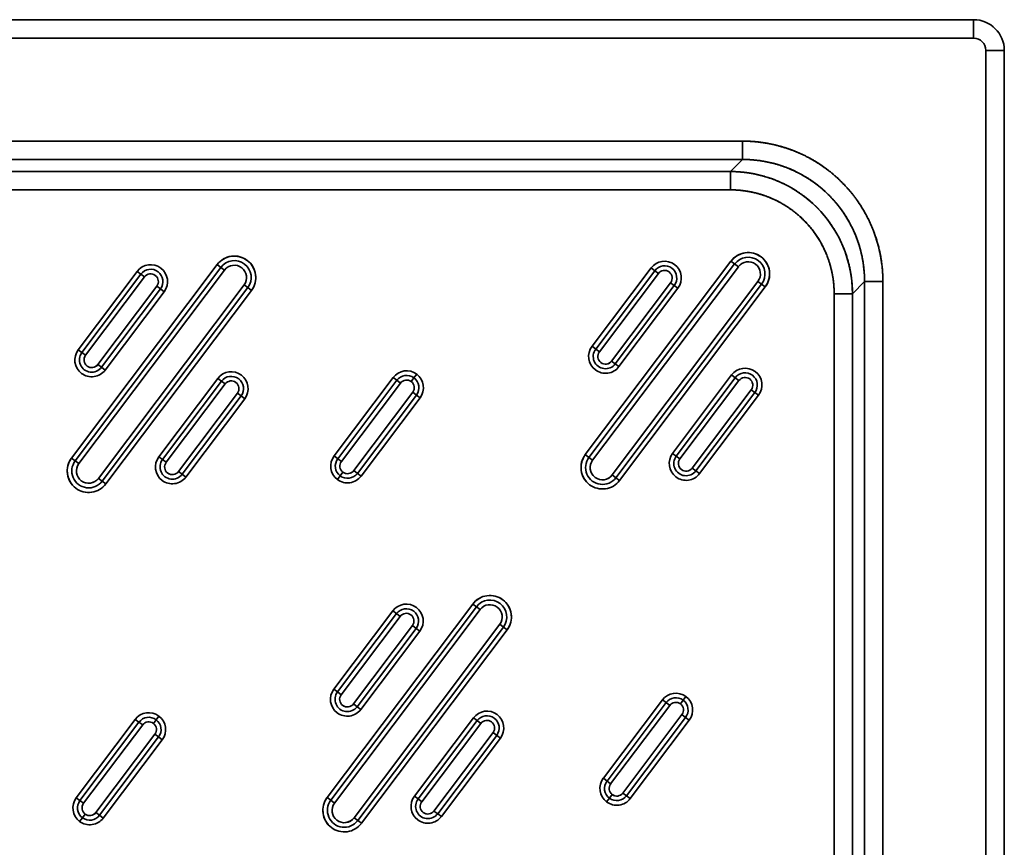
# Model space of a CAD drawing. Extents: x 234 to 1592, y -128 to 1769.
# Tile 8 of 10: x 633 to 954, y 601 to 870. Entities that reach past the tile are written whole.
import ezdxf

# ---------------------------------------------------------------- set-up
doc = ezdxf.new("R2010")
doc.units = 0
doc.layers.get('0').update_dxf_attribs({"lineweight": 13})

# ---------------------------------------------------------------- blocks, each defined once
blk = doc.blocks.new('BLOCK24')
at = {"color": 7, "lineweight": 35}
for p, q in [((545, 735), (-155, 735)), ((-155, 735), (545, 735)), ((-155, 729), (545, 729)), ((545, 729), (-155, 729)), ((549, 725), (549, -155)), ((549, -155), (549, 725)), ((555, -155), (555, 725)), ((555, 725), (555, -155)), ((-79.57, 695.4), (469.57, 695.4)), ((469.57, 695.4), (-79.57, 695.4)), ((469.57, 689.42), (-79.57, 689.42)), ((-79.57, 689.42), (469.57, 689.42)), ((465.63, 685.48), (-75.63, 685.48)), ((465.63, 685.48), (-75.63, 685.48)), ((-75.63, 679.5), (465.63, 679.5)), ((465.63, 679.5), (-75.63, 679.5)), ((465.84, 656.26), (418.32, 593.15)), ((418.32, 593.15), (465.84, 656.26)), ((419.52, 592.25), (467.04, 655.36)), ((467.04, 655.36), (419.52, 592.25)), ((298.24, 655.13), (250.72, 592.03)), ((250.72, 592.03), (298.24, 655.13)), ((251.92, 591.12), (299.44, 654.23)), ((299.44, 654.23), (251.92, 591.12)), ((272.16, 652.91), (252.91, 627.35)), ((252.91, 627.35), (272.16, 652.91)), ((253.11, 590.22), (300.64, 653.33)), ((300.64, 653.33), (253.11, 590.22)), ((439.76, 654.04), (420.51, 628.48)), ((420.51, 628.48), (439.76, 654.04)), ((420.71, 591.35), (468.24, 654.45)), ((468.24, 654.45), (420.71, 591.35)), ((421.71, 627.57), (440.96, 653.13)), ((440.96, 653.13), (421.71, 627.57)), ((422.91, 626.67), (442.16, 652.23)), ((442.16, 652.23), (422.91, 626.67)), ((254.11, 626.45), (273.36, 652.01)), ((273.36, 652.01), (254.11, 626.45)), ((255.31, 625.54), (274.56, 651.11)), ((274.56, 651.11), (255.31, 625.54)), ((446.15, 649.22), (426.9, 623.66)), ((426.9, 623.66), (446.15, 649.22)), ((474.63, 649.64), (427.1, 586.54)), ((427.1, 586.54), (474.63, 649.64)), ((509.42, 649.57), (509.42, -79.57)), ((509.42, -79.57), (509.42, 649.57)), ((515.4, 649.57), (515.4, -79.57)), ((515.4, -79.57), (515.4, 649.57)), ((278.55, 648.1), (259.3, 622.54)), ((259.3, 622.54), (278.55, 648.1)), ((307.03, 648.51), (259.5, 585.41)), ((259.5, 585.41), (307.03, 648.51)), ((279.75, 647.2), (260.5, 621.63)), ((260.5, 621.63), (279.75, 647.2)), ((308.23, 647.61), (260.7, 584.51)), ((260.7, 584.51), (308.23, 647.61)), ((261.7, 620.73), (280.95, 646.29)), ((280.95, 646.29), (261.7, 620.73)), ((261.9, 583.6), (309.43, 646.71)), ((309.43, 646.71), (261.9, 583.6)), ((447.35, 648.32), (428.1, 622.76)), ((428.1, 622.76), (447.35, 648.32)), ((475.83, 648.74), (428.3, 585.63)), ((428.3, 585.63), (475.83, 648.74)), ((429.3, 621.86), (448.55, 647.42)), ((448.55, 647.42), (429.3, 621.86)), ((429.5, 584.73), (477.03, 647.84)), ((477.03, 647.84), (429.5, 584.73)), ((499.5, -75.63), (499.5, 645.63)), ((499.5, 645.63), (499.5, -75.63)), ((505.48, -75.63), (505.48, 645.63)), ((505.48, -75.63), (505.48, 645.63)), ((298.45, 618), (279.2, 592.44)), ((279.2, 592.44), (298.45, 618)), ((280.4, 591.54), (299.65, 617.1)), ((299.65, 617.1), (280.4, 591.54)), ((355.63, 618.3), (336.38, 592.74)), ((336.38, 592.74), (355.63, 618.3)), ((337.58, 591.83), (356.83, 617.4)), ((356.83, 617.4), (337.58, 591.83)), ((466.05, 619.13), (446.8, 593.57)), ((446.8, 593.57), (466.05, 619.13)), ((448, 592.67), (467.25, 618.23)), ((467.25, 618.23), (448, 592.67)), ((449.19, 591.76), (468.45, 617.33)), ((468.45, 617.33), (449.19, 591.76)), ((281.6, 590.64), (300.85, 616.2)), ((300.85, 616.2), (281.6, 590.64)), ((338.78, 590.93), (358.03, 616.49)), ((358.03, 616.49), (338.78, 590.93)), ((362.02, 613.48), (342.77, 587.92)), ((342.77, 587.92), (362.02, 613.48)), ((472.44, 614.32), (453.19, 588.76)), ((453.19, 588.76), (472.44, 614.32)), ((304.84, 613.19), (285.59, 587.63)), ((285.59, 587.63), (304.84, 613.19)), ((306.04, 612.29), (286.79, 586.73)), ((286.79, 586.73), (306.04, 612.29)), ((287.99, 585.82), (307.24, 611.39)), ((307.24, 611.39), (287.99, 585.82)), ((363.22, 612.58), (343.97, 587.02)), ((343.97, 587.02), (363.22, 612.58)), ((345.17, 586.12), (364.42, 611.68)), ((364.42, 611.68), (345.17, 586.12)), ((473.64, 613.42), (454.39, 587.85)), ((454.39, 587.85), (473.64, 613.42)), ((455.59, 586.95), (474.84, 612.51)), ((474.84, 612.51), (455.59, 586.95)), ((381.62, 544.43), (334.09, 481.32)), ((334.09, 481.32), (381.62, 544.43)), ((335.29, 480.42), (382.82, 543.52)), ((382.82, 543.52), (335.29, 480.42)), ((355.54, 542.21), (336.28, 516.64)), ((336.28, 516.64), (355.54, 542.21)), ((336.49, 479.52), (384.02, 542.62)), ((384.02, 542.62), (336.49, 479.52)), ((337.48, 515.74), (356.73, 541.3)), ((356.73, 541.3), (337.48, 515.74)), ((338.68, 514.84), (357.93, 540.4)), ((357.93, 540.4), (338.68, 514.84)), ((361.93, 537.39), (342.68, 511.83)), ((342.68, 511.83), (361.93, 537.39)), ((390.41, 537.81), (342.88, 474.7)), ((342.88, 474.7), (390.41, 537.81)), ((363.12, 536.49), (343.87, 510.93)), ((343.87, 510.93), (363.12, 536.49)), ((391.61, 536.91), (344.08, 473.8)), ((344.08, 473.8), (391.61, 536.91)), ((345.07, 510.03), (364.32, 535.59)), ((364.32, 535.59), (345.07, 510.03)), ((345.28, 472.9), (392.8, 536)), ((392.8, 536), (345.28, 472.9)), ((443.45, 513.16), (424.2, 487.6)), ((424.2, 487.6), (443.45, 513.16)), ((425.4, 486.69), (444.65, 512.26)), ((444.65, 512.26), (425.4, 486.69)), ((426.59, 485.79), (445.85, 511.35)), ((445.85, 511.35), (426.59, 485.79)), ((449.84, 508.35), (430.59, 482.78)), ((430.59, 482.78), (449.84, 508.35)), ((271.53, 506.79), (252.28, 481.23)), ((252.28, 481.23), (271.53, 506.79)), ((253.48, 480.33), (272.73, 505.89)), ((272.73, 505.89), (253.48, 480.33)), ((254.67, 479.43), (273.93, 504.99)), ((273.93, 504.99), (254.67, 479.43)), ((381.83, 507.3), (362.57, 481.74)), ((362.57, 481.74), (381.83, 507.3)), ((363.77, 480.84), (383.02, 506.4)), ((383.02, 506.4), (363.77, 480.84)), ((364.97, 479.93), (384.22, 505.49)), ((384.22, 505.49), (364.97, 479.93)), ((451.04, 507.44), (431.79, 481.88)), ((431.79, 481.88), (451.04, 507.44)), ((432.98, 480.98), (452.24, 506.54)), ((452.24, 506.54), (432.98, 480.98)), ((277.92, 501.98), (258.67, 476.42)), ((258.67, 476.42), (277.92, 501.98)), ((279.12, 501.08), (259.87, 475.52)), ((259.87, 475.52), (279.12, 501.08)), ((388.22, 502.49), (368.96, 476.92)), ((368.96, 476.92), (388.22, 502.49)), ((389.41, 501.58), (370.16, 476.02)), ((370.16, 476.02), (389.41, 501.58)), ((261.07, 474.61), (280.32, 500.18)), ((280.32, 500.18), (261.07, 474.61)), ((371.36, 475.12), (390.61, 500.68)), ((390.61, 500.68), (371.36, 475.12))]:
    blk.add_line(p, q, dxfattribs=at)
at = {"color": 7, "lineweight": 35, "ltscale": 0.15}
for p, q in [((545, 735), (545, 729)), ((545, 735), (545, 729)), ((549, 725), (555, 725)), ((549, 725), (555, 725))]:
    blk.add_line(p, q, dxfattribs=at)
at = {"color": 7, "lineweight": 35, "ltscale": 0.149429}
for p, q in [((469.57, 695.4), (469.57, 689.42)), ((469.57, 695.4), (469.57, 689.42)), ((465.63, 685.48), (465.63, 679.5)), ((465.63, 679.5), (465.63, 685.48)), ((509.42, 649.57), (515.4, 649.57)), ((515.4, 649.57), (509.42, 649.57)), ((505.48, 645.63), (499.5, 645.63)), ((505.48, 645.63), (499.5, 645.63))]:
    blk.add_line(p, q, dxfattribs=at)
at = {"color": 7, "lineweight": 35, "ltscale": 0.139336}
for p, q in [((469.57, 689.42), (465.63, 685.48)), ((505.48, 645.63), (509.42, 649.57))]:
    blk.add_line(p, q, dxfattribs=at)
at = {"color": 7, "lineweight": 35, "ltscale": 0.139335}
for p, q in [((469.57, 689.42), (465.63, 685.48)), ((509.42, 649.57), (505.48, 645.63))]:
    blk.add_line(p, q, dxfattribs=at)
at = {"color": 7, "lineweight": 35, "ltscale": 0.0375}
for p, q in [((465.84, 656.26), (467.04, 655.36)), ((467.04, 655.36), (465.84, 656.26)), ((467.04, 655.36), (468.24, 654.45)), ((467.04, 655.36), (468.24, 654.45)), ((272.16, 652.91), (273.36, 652.01)), ((273.36, 652.01), (272.16, 652.91)), ((298.24, 655.13), (299.44, 654.23)), ((299.44, 654.23), (298.24, 655.13)), ((299.44, 654.23), (300.64, 653.33)), ((299.44, 654.23), (300.64, 653.33)), ((439.76, 654.04), (440.96, 653.13)), ((440.96, 653.13), (442.16, 652.23)), ((440.96, 653.13), (442.16, 652.23)), ((273.36, 652.01), (274.56, 651.11)), ((273.36, 652.01), (274.56, 651.11)), ((446.15, 649.22), (447.35, 648.32)), ((446.15, 649.22), (447.35, 648.32)), ((474.63, 649.64), (475.83, 648.74)), ((474.63, 649.64), (475.83, 648.74)), ((278.55, 648.1), (279.75, 647.2)), ((278.55, 648.1), (279.75, 647.2)), ((279.75, 647.2), (280.95, 646.29)), ((280.95, 646.29), (279.75, 647.2)), ((307.03, 648.51), (308.23, 647.61)), ((307.03, 648.51), (308.23, 647.61)), ((308.23, 647.61), (309.43, 646.71)), ((309.43, 646.71), (308.23, 647.61)), ((447.35, 648.32), (448.55, 647.42)), ((448.55, 647.42), (447.35, 648.32)), ((475.83, 648.74), (477.03, 647.84)), ((477.03, 647.84), (475.83, 648.74)), ((254.11, 626.45), (252.91, 627.35)), ((252.91, 627.35), (254.11, 626.45)), ((255.31, 625.54), (254.11, 626.45)), ((255.31, 625.54), (254.11, 626.45)), ((421.71, 627.57), (420.51, 628.48)), ((422.91, 626.67), (421.71, 627.57)), ((422.91, 626.67), (421.71, 627.57)), ((428.1, 622.76), (426.9, 623.66)), ((428.1, 622.76), (426.9, 623.66)), ((260.5, 621.63), (259.3, 622.54)), ((260.5, 621.63), (259.3, 622.54)), ((260.5, 621.63), (261.7, 620.73)), ((261.7, 620.73), (260.5, 621.63)), ((428.1, 622.76), (429.3, 621.86)), ((429.3, 621.86), (428.1, 622.76)), ((298.45, 618), (299.65, 617.1)), ((299.65, 617.1), (298.45, 618)), ((299.65, 617.1), (300.85, 616.2)), ((299.65, 617.1), (300.85, 616.2)), ((356.83, 617.4), (355.63, 618.3)), ((355.63, 618.3), (356.83, 617.4)), ((356.83, 617.4), (358.03, 616.49)), ((356.83, 617.4), (358.03, 616.49)), ((362.43, 618.18), (361.53, 616.99)), ((361.53, 616.99), (362.43, 618.18)), ((363.33, 619.38), (362.43, 618.18)), ((362.43, 618.18), (363.33, 619.38)), ((466.05, 619.13), (467.25, 618.23)), ((467.25, 618.23), (466.05, 619.13)), ((467.25, 618.23), (468.45, 617.33)), ((467.25, 618.23), (468.45, 617.33)), ((362.02, 613.48), (363.22, 612.58)), ((362.02, 613.48), (363.22, 612.58)), ((472.44, 614.32), (473.64, 613.42)), ((472.44, 614.32), (473.64, 613.42)), ((304.84, 613.19), (306.04, 612.29)), ((304.84, 613.19), (306.04, 612.29)), ((306.04, 612.29), (307.24, 611.39)), ((307.24, 611.39), (306.04, 612.29)), ((363.22, 612.58), (364.42, 611.68)), ((364.42, 611.68), (363.22, 612.58)), ((473.64, 613.42), (474.84, 612.51)), ((251.92, 591.12), (250.72, 592.03)), ((250.72, 592.03), (251.92, 591.12)), ((253.11, 590.22), (251.92, 591.12)), ((253.11, 590.22), (251.92, 591.12)), ((280.4, 591.54), (279.2, 592.44)), ((279.2, 592.44), (280.4, 591.54)), ((281.6, 590.64), (280.4, 591.54)), ((281.6, 590.64), (280.4, 591.54)), ((337.58, 591.83), (336.38, 592.74)), ((336.38, 592.74), (337.58, 591.83)), ((338.78, 590.93), (337.58, 591.83)), ((338.78, 590.93), (337.58, 591.83)), ((419.52, 592.25), (418.32, 593.15)), ((418.32, 593.15), (419.52, 592.25)), ((420.71, 591.35), (419.52, 592.25)), ((420.71, 591.35), (419.52, 592.25)), ((448, 592.67), (446.8, 593.57)), ((446.8, 593.57), (448, 592.67)), ((449.19, 591.76), (448, 592.67)), ((449.19, 591.76), (448, 592.67)), ((343.97, 587.02), (342.77, 587.92)), ((343.97, 587.02), (342.77, 587.92)), ((454.39, 587.85), (453.19, 588.76)), ((454.39, 587.85), (453.19, 588.76)), ((455.59, 586.95), (454.39, 587.85)), ((260.7, 584.51), (259.5, 585.41)), ((260.7, 584.51), (259.5, 585.41)), ((286.79, 586.73), (285.59, 587.63)), ((286.79, 586.73), (285.59, 587.63)), ((286.79, 586.73), (287.99, 585.82)), ((287.99, 585.82), (286.79, 586.73)), ((338.37, 586.23), (337.47, 585.03)), ((337.47, 585.03), (338.37, 586.23)), ((339.27, 587.43), (338.37, 586.23)), ((338.37, 586.23), (339.27, 587.43)), ((343.97, 587.02), (345.17, 586.12)), ((345.17, 586.12), (343.97, 587.02)), ((428.3, 585.63), (427.1, 586.54)), ((428.3, 585.63), (427.1, 586.54)), ((428.3, 585.63), (429.5, 584.73)), ((429.5, 584.73), (428.3, 585.63)), ((260.7, 584.51), (261.9, 583.6)), ((261.9, 583.6), (260.7, 584.51)), ((381.62, 544.43), (382.82, 543.52)), ((382.82, 543.52), (381.62, 544.43)), ((382.82, 543.52), (384.02, 542.62)), ((382.82, 543.52), (384.02, 542.62)), ((355.54, 542.21), (356.73, 541.3)), ((356.73, 541.3), (355.54, 542.21)), ((356.73, 541.3), (357.93, 540.4)), ((356.73, 541.3), (357.93, 540.4)), ((361.93, 537.39), (363.12, 536.49)), ((361.93, 537.39), (363.12, 536.49)), ((363.12, 536.49), (364.32, 535.59)), ((364.32, 535.59), (363.12, 536.49)), ((390.41, 537.81), (391.61, 536.91)), ((390.41, 537.81), (391.61, 536.91)), ((391.61, 536.91), (392.8, 536)), ((392.8, 536), (391.61, 536.91)), ((337.48, 515.74), (336.28, 516.64)), ((336.28, 516.64), (337.48, 515.74)), ((338.68, 514.84), (337.48, 515.74)), ((338.68, 514.84), (337.48, 515.74)), ((451.15, 514.24), (450.25, 513.04)), ((450.25, 513.04), (451.15, 514.24)), ((343.87, 510.93), (342.68, 511.83)), ((343.87, 510.93), (342.68, 511.83)), ((343.87, 510.93), (345.07, 510.03)), ((345.07, 510.03), (343.87, 510.93)), ((444.65, 512.26), (443.45, 513.16)), ((443.45, 513.16), (444.65, 512.26)), ((444.65, 512.26), (445.85, 511.35)), ((444.65, 512.26), (445.85, 511.35)), ((450.25, 513.04), (449.35, 511.85)), ((449.35, 511.85), (450.25, 513.04)), ((279.23, 507.88), (278.33, 506.68)), ((278.33, 506.68), (279.23, 507.88)), ((449.84, 508.35), (451.04, 507.44)), ((449.84, 508.35), (451.04, 507.44)), ((272.73, 505.89), (271.53, 506.79)), ((271.53, 506.79), (272.73, 505.89)), ((272.73, 505.89), (273.93, 504.99)), ((272.73, 505.89), (273.93, 504.99)), ((278.33, 506.68), (277.43, 505.48)), ((277.43, 505.48), (278.33, 506.68)), ((381.83, 507.3), (383.02, 506.4)), ((383.02, 506.4), (381.83, 507.3)), ((383.02, 506.4), (384.22, 505.49)), ((383.02, 506.4), (384.22, 505.49)), ((451.04, 507.44), (452.24, 506.54)), ((452.24, 506.54), (451.04, 507.44)), ((277.92, 501.98), (279.12, 501.08)), ((277.92, 501.98), (279.12, 501.08)), ((279.12, 501.08), (280.32, 500.18)), ((280.32, 500.18), (279.12, 501.08)), ((388.22, 502.49), (389.41, 501.58)), ((388.22, 502.49), (389.41, 501.58)), ((389.41, 501.58), (390.61, 500.68)), ((390.61, 500.68), (389.41, 501.58)), ((425.4, 486.69), (424.2, 487.6)), ((424.2, 487.6), (425.4, 486.69)), ((426.59, 485.79), (425.4, 486.69)), ((426.59, 485.79), (425.4, 486.69)), ((427.09, 482.29), (426.19, 481.09)), ((426.19, 481.09), (427.09, 482.29)), ((431.79, 481.88), (430.59, 482.78)), ((431.79, 481.88), (430.59, 482.78)), ((431.79, 481.88), (432.98, 480.98)), ((432.98, 480.98), (431.79, 481.88)), ((253.48, 480.33), (252.28, 481.23)), ((252.28, 481.23), (253.48, 480.33)), ((254.67, 479.43), (253.48, 480.33)), ((254.67, 479.43), (253.48, 480.33)), ((335.29, 480.42), (334.09, 481.32)), ((334.09, 481.32), (335.29, 480.42)), ((336.49, 479.52), (335.29, 480.42)), ((336.49, 479.52), (335.29, 480.42)), ((363.77, 480.84), (362.57, 481.74)), ((362.57, 481.74), (363.77, 480.84)), ((364.97, 479.93), (363.77, 480.84)), ((364.97, 479.93), (363.77, 480.84)), ((426.19, 481.09), (425.28, 479.89)), ((425.28, 479.89), (426.19, 481.09)), ((255.17, 475.93), (254.27, 474.73)), ((254.27, 474.73), (255.17, 475.93)), ((259.87, 475.52), (258.67, 476.42)), ((259.87, 475.52), (258.67, 476.42)), ((259.87, 475.52), (261.07, 474.61)), ((261.07, 474.61), (259.87, 475.52)), ((370.16, 476.02), (368.96, 476.92)), ((370.16, 476.02), (368.96, 476.92)), ((370.16, 476.02), (371.36, 475.12)), ((371.36, 475.12), (370.16, 476.02)), ((254.27, 474.73), (253.36, 473.53)), ((253.36, 473.53), (254.27, 474.73)), ((344.08, 473.8), (342.88, 474.7)), ((344.08, 473.8), (342.88, 474.7)), ((344.08, 473.8), (345.28, 472.9)), ((345.28, 472.9), (344.08, 473.8))]:
    blk.add_line(p, q, dxfattribs=at)
at = {"color": 7, "lineweight": 35, "ltscale": 0.037501}
for p, q in [((440.96, 653.13), (439.76, 654.04)), ((420.51, 628.48), (421.71, 627.57))]:
    blk.add_line(p, q, dxfattribs=at)
at = {"color": 7, "lineweight": 35, "ltscale": 0.037499}
for p, q in [((474.84, 612.51), (473.64, 613.42)), ((454.39, 587.85), (455.59, 586.95))]:
    blk.add_line(p, q, dxfattribs=at)
at = {"color": 7, "lineweight": 35}
for centre, radius, start, end in [((545, 725), 10, 0.0001, 90), ((545, 725), 10, 0, 90), ((545, 725), 4, 0.0001, 90), ((545, 725), 4, 0.0001, 90), ((471.44, 652.05), 7, 53.0153, 143.0153), ((471.44, 652.05), 7, 53.0152, 143.0153), ((303.84, 650.92), 7, 53.0153, 143.0153), ((303.84, 650.92), 7, 53.0152, 143.0153), ((303.84, 650.92), 5.5, 323.0153, 143.0153), ((303.84, 650.92), 5.5, 323.0153, 143.0153), ((303.84, 650.92), 7, 323.0153, 53.0153), ((303.84, 650.92), 7, 323.0152, 53.0153), ((444.15, 650.73), 5.5, 53.0153, 143.0153), ((444.15, 650.73), 5.5, 53.0153, 143.0153), ((471.44, 652.05), 5.5, 323.0153, 143.0153), ((471.44, 652.05), 5.5, 323.0153, 143.0153), ((471.44, 652.05), 4, 53.0153, 143.0153), ((471.44, 652.05), 4, 53.0189, 143.0117), ((471.44, 652.05), 4, 323.0153, 53.0153), ((471.44, 652.05), 4, 323.0189, 53.0117), ((471.44, 652.05), 7, 323.0153, 53.0153), ((471.44, 652.05), 7, 323.0152, 53.0153), ((276.55, 649.6), 5.5, 53.0153, 143.0153), ((276.55, 649.6), 5.5, 53.0153, 143.0153), ((276.55, 649.6), 4, 323.0153, 143.0153), ((276.55, 649.6), 4, 323.0153, 143.0153), ((276.55, 649.6), 2.5, 53.0153, 143.0153), ((276.55, 649.6), 2.5, 53.0189, 143.0118), ((276.55, 649.6), 5.5, 323.0153, 53.0153), ((276.55, 649.6), 5.5, 323.0153, 53.0153), ((303.84, 650.92), 4, 53.0153, 143.0153), ((303.84, 650.92), 4, 53.0189, 143.0117), ((303.84, 650.92), 4, 323.0153, 53.0153), ((303.84, 650.92), 4, 323.0189, 53.0117), ((444.15, 650.73), 4, 323.0153, 143.0153), ((444.15, 650.73), 4, 323.0153, 143.0153), ((444.15, 650.73), 2.5, 53.0153, 143.0153), ((444.15, 650.73), 2.5, 53.0189, 143.0118), ((444.15, 650.73), 2.5, 323.0153, 53.0153), ((444.15, 650.73), 2.5, 323.0189, 53.0118), ((444.15, 650.73), 5.5, 323.0153, 53.0153), ((444.15, 650.73), 5.5, 323.0153, 53.0153), ((276.55, 649.6), 2.5, 323.0153, 53.0153), ((276.55, 649.6), 2.5, 323.0189, 53.0118), ((257.3, 624.04), 5.5, 143.0153, 233.0153), ((257.3, 624.04), 5.5, 143.0153, 233.0153), ((257.3, 624.04), 4, 143.0153, 323.0153), ((257.3, 624.04), 4, 143.0153, 323.0153), ((424.9, 625.17), 5.5, 143.0153, 233.0153), ((424.9, 625.17), 5.5, 143.0153, 233.0153), ((424.9, 625.17), 4, 143.0153, 323.0153), ((424.9, 625.17), 4, 143.0153, 323.0153), ((424.9, 625.17), 2.5, 143.0153, 233.0153), ((424.9, 625.17), 2.5, 143.0189, 233.0118), ((257.3, 624.04), 2.5, 143.0153, 233.0153), ((257.3, 624.04), 2.5, 143.0189, 233.0118), ((424.9, 625.17), 2.5, 233.0153, 323.0153), ((424.9, 625.17), 2.5, 233.0189, 323.0118), ((257.3, 624.04), 5.5, 233.0153, 323.0153), ((257.3, 624.04), 5.5, 233.0153, 323.0153), ((257.3, 624.04), 2.5, 233.0153, 323.0153), ((257.3, 624.04), 2.5, 233.0189, 323.0118), ((302.84, 614.69), 5.5, 53.0153, 143.0153), ((302.84, 614.69), 5.5, 53.0153, 143.0153), ((360.03, 614.99), 5.5, 53.0153, 143.0153), ((360.03, 614.99), 5.5, 53.0153, 143.0153), ((424.9, 625.17), 5.5, 233.0153, 323.0153), ((424.9, 625.17), 5.5, 233.0153, 323.0153), ((470.44, 615.82), 5.5, 53.0153, 143.0153), ((470.44, 615.82), 5.5, 53.0153, 143.0153), ((470.44, 615.82), 5.5, 323.0153, 53.0153), ((470.44, 615.82), 5.5, 323.0153, 53.0153), ((302.84, 614.69), 4, 323.0153, 143.0153), ((302.84, 614.69), 4, 323.0153, 143.0153), ((302.84, 614.69), 2.5, 53.0153, 143.0153), ((302.84, 614.69), 2.5, 53.0189, 143.0118), ((302.84, 614.69), 2.5, 323.0153, 53.0153), ((302.84, 614.69), 2.5, 323.0189, 53.0118), ((302.84, 614.69), 5.5, 323.0153, 53.0153), ((302.84, 614.69), 5.5, 323.0153, 53.0153), ((360.03, 614.99), 4, 53.0153, 143.0153), ((360.03, 614.99), 4, 53.0153, 143.0153), ((360.03, 614.99), 2.5, 53.0153, 143.0153), ((360.03, 614.99), 2.5, 53.0189, 143.0118), ((360.03, 614.99), 2.5, 323.0153, 53.0153), ((360.03, 614.99), 2.5, 323.0189, 53.0118), ((360.03, 614.99), 4, 323.0153, 53.0153), ((360.03, 614.99), 4, 323.0153, 53.0153), ((360.03, 614.99), 5.5, 323.0153, 53.0153), ((360.03, 614.99), 5.5, 323.0153, 53.0153), ((470.44, 615.82), 4, 323.0153, 143.0153), ((470.44, 615.82), 4, 323.0153, 143.0153), ((470.44, 615.82), 2.5, 53.0153, 143.0153), ((470.44, 615.82), 2.5, 53.0189, 143.0118), ((470.44, 615.82), 2.5, 323.0153, 53.0153), ((470.44, 615.82), 2.5, 323.0189, 53.0118), ((256.31, 587.81), 7, 143.0153, 233.0153), ((256.31, 587.81), 7, 143.0152, 233.0153), ((256.31, 587.81), 5.5, 143.0153, 323.0153), ((256.31, 587.81), 5.5, 143.0153, 323.0153), ((283.59, 589.13), 5.5, 143.0153, 233.0153), ((283.59, 589.13), 5.5, 143.0153, 233.0153), ((283.59, 589.13), 4, 143.0153, 323.0153), ((283.59, 589.13), 4, 143.0153, 323.0153), ((340.77, 589.43), 5.5, 143.0153, 233.0153), ((340.77, 589.43), 5.5, 143.0153, 233.0153), ((340.77, 589.43), 4, 143.0153, 233.0153), ((340.77, 589.43), 4, 143.0153, 233.0153), ((423.91, 588.94), 7, 143.0153, 233.0153), ((423.91, 588.94), 7, 143.0152, 233.0153), ((423.91, 588.94), 5.5, 143.0153, 323.0153), ((423.91, 588.94), 5.5, 143.0153, 323.0153), ((423.91, 588.94), 4, 143.0153, 233.0153), ((423.91, 588.94), 4, 143.0189, 233.0117), ((451.19, 590.26), 5.5, 143.0153, 233.0153), ((451.19, 590.26), 5.5, 143.0153, 233.0153), ((451.19, 590.26), 4, 143.0153, 323.0153), ((451.19, 590.26), 4, 143.0153, 323.0153), ((451.19, 590.26), 2.5, 143.0153, 233.0153), ((451.19, 590.26), 2.5, 143.0189, 233.0118), ((256.31, 587.81), 4, 143.0153, 233.0153), ((256.31, 587.81), 4, 143.0189, 233.0117), ((283.59, 589.13), 2.5, 143.0153, 233.0153), ((283.59, 589.13), 2.5, 143.0189, 233.0118), ((340.77, 589.43), 2.5, 143.0153, 233.0153), ((340.77, 589.43), 2.5, 143.0189, 233.0118), ((340.77, 589.43), 2.5, 233.0153, 323.0153), ((340.77, 589.43), 2.5, 233.0189, 323.0118), ((451.19, 590.26), 2.5, 233.0153, 323.0153), ((451.19, 590.26), 2.5, 233.0189, 323.0118), ((256.31, 587.81), 4, 233.0153, 323.0153), ((256.31, 587.82), 4, 233.0189, 323.0117), ((283.59, 589.13), 5.5, 233.0153, 323.0153), ((283.59, 589.13), 5.5, 233.0153, 323.0153), ((283.59, 589.13), 2.5, 233.0153, 323.0153), ((283.59, 589.13), 2.5, 233.0189, 323.0118), ((340.77, 589.43), 5.5, 233.0153, 323.0153), ((340.77, 589.43), 5.5, 233.0153, 323.0153), ((340.77, 589.43), 4, 233.0153, 323.0153), ((340.77, 589.43), 4, 233.0153, 323.0153), ((423.91, 588.94), 7, 233.0153, 323.0153), ((423.91, 588.94), 7, 233.0152, 323.0153), ((423.91, 588.94), 4, 233.0153, 323.0153), ((423.91, 588.94), 4, 233.0189, 323.0117), ((451.19, 590.26), 5.5, 233.0153, 323.0153), ((451.19, 590.26), 5.5, 233.0153, 323.0153), ((256.31, 587.81), 7, 233.0153, 323.0153), ((256.31, 587.81), 7, 233.0152, 323.0153), ((387.21, 540.22), 7, 53.0153, 143.0153), ((387.21, 540.22), 7, 53.0152, 143.0153), ((359.93, 538.9), 5.5, 53.0153, 143.0153), ((359.93, 538.9), 5.5, 53.0153, 143.0153), ((359.93, 538.9), 4, 323.0153, 143.0153), ((359.93, 538.9), 4, 323.0153, 143.0153), ((359.93, 538.9), 5.5, 323.0153, 53.0153), ((359.93, 538.9), 5.5, 323.0153, 53.0153), ((387.21, 540.22), 5.5, 323.0153, 143.0153), ((387.21, 540.22), 5.5, 323.0153, 143.0153), ((387.21, 540.22), 4, 53.0153, 143.0153), ((387.21, 540.22), 4, 53.0189, 143.0117), ((387.21, 540.22), 4, 323.0153, 53.0153), ((387.21, 540.22), 4, 323.0189, 53.0117), ((387.21, 540.22), 7, 323.0153, 53.0153), ((387.21, 540.22), 7, 323.0152, 53.0153), ((359.93, 538.9), 2.5, 53.0153, 143.0153), ((359.93, 538.9), 2.5, 53.0189, 143.0118), ((359.93, 538.9), 2.5, 323.0153, 53.0153), ((359.93, 538.9), 2.5, 323.0189, 53.0118), ((340.68, 513.34), 5.5, 143.0153, 233.0153), ((340.68, 513.34), 5.5, 143.0153, 233.0153), ((340.68, 513.34), 4, 143.0153, 323.0153), ((340.68, 513.34), 4, 143.0153, 323.0153), ((340.68, 513.34), 2.5, 143.0153, 233.0153), ((340.68, 513.34), 2.5, 143.0189, 233.0118), ((447.84, 509.85), 5.5, 53.0153, 143.0153), ((447.84, 509.85), 5.5, 53.0153, 143.0153), ((447.84, 509.85), 5.5, 323.0153, 53.0153), ((447.84, 509.85), 5.5, 323.0153, 53.0153), ((340.68, 513.34), 2.5, 233.0153, 323.0153), ((340.68, 513.34), 2.5, 233.0189, 323.0118), ((447.84, 509.85), 4, 53.0153, 143.0153), ((447.84, 509.85), 4, 53.0153, 143.0153), ((447.84, 509.85), 2.5, 53.0153, 143.0153), ((447.84, 509.85), 2.5, 53.0189, 143.0118), ((447.84, 509.85), 2.5, 323.0153, 53.0153), ((447.84, 509.85), 2.5, 323.0189, 53.0118), ((447.84, 509.85), 4, 323.0153, 53.0153), ((447.84, 509.85), 4, 323.0153, 53.0153), ((275.92, 503.48), 5.5, 53.0153, 143.0153), ((275.92, 503.48), 5.5, 53.0153, 143.0153), ((275.92, 503.48), 4, 53.0153, 143.0153), ((275.92, 503.48), 4, 53.0153, 143.0153), ((275.92, 503.48), 5.5, 323.0153, 53.0153), ((275.92, 503.48), 5.5, 323.0153, 53.0153), ((340.68, 513.34), 5.5, 233.0153, 323.0153), ((340.68, 513.34), 5.5, 233.0153, 323.0153), ((386.22, 503.99), 5.5, 53.0153, 143.0153), ((386.22, 503.99), 5.5, 53.0153, 143.0153), ((386.22, 503.99), 4, 323.0153, 143.0153), ((386.22, 503.99), 4, 323.0153, 143.0153), ((386.22, 503.99), 5.5, 323.0153, 53.0153), ((386.22, 503.99), 5.5, 323.0153, 53.0153), ((275.92, 503.48), 2.5, 53.0153, 143.0153), ((275.92, 503.48), 2.5, 53.0189, 143.0118), ((275.92, 503.48), 2.5, 323.0153, 53.0153), ((275.92, 503.48), 2.5, 323.0189, 53.0118), ((275.92, 503.48), 4, 323.0153, 53.0153), ((275.92, 503.48), 4, 323.0153, 53.0153), ((386.22, 503.99), 2.5, 53.0153, 143.0153), ((386.22, 503.99), 2.5, 53.0189, 143.0118), ((386.22, 503.99), 2.5, 323.0153, 53.0153), ((386.22, 503.99), 2.5, 323.0189, 53.0118), ((428.59, 484.29), 5.5, 143.0153, 233.0153), ((428.59, 484.29), 5.5, 143.0153, 233.0153), ((428.59, 484.29), 4, 143.0153, 233.0153), ((428.59, 484.29), 4, 143.0153, 233.0153), ((428.59, 484.29), 2.5, 143.0153, 233.0153), ((428.59, 484.29), 2.5, 143.0189, 233.0118), ((428.59, 484.29), 4, 233.0153, 323.0153), ((428.59, 484.29), 4, 233.0153, 323.0153), ((428.59, 484.29), 2.5, 233.0153, 323.0153), ((428.59, 484.29), 2.5, 233.0189, 323.0118), ((256.67, 477.92), 5.5, 143.0153, 233.0153), ((256.67, 477.92), 5.5, 143.0153, 233.0153), ((256.67, 477.92), 4, 143.0153, 233.0153), ((256.67, 477.92), 4, 143.0153, 233.0153), ((256.67, 477.92), 2.5, 143.0153, 233.0153), ((256.67, 477.92), 2.5, 143.0189, 233.0118), ((339.69, 477.11), 7, 143.0153, 233.0153), ((339.69, 477.11), 7, 143.0152, 233.0153), ((339.69, 477.11), 5.5, 143.0153, 323.0153), ((339.69, 477.11), 5.5, 143.0153, 323.0153), ((339.69, 477.11), 4, 143.0153, 233.0153), ((339.69, 477.11), 4, 143.0189, 233.0117), ((366.97, 478.43), 5.5, 143.0153, 233.0153), ((366.97, 478.43), 5.5, 143.0153, 233.0153), ((366.97, 478.43), 4, 143.0153, 323.0153), ((366.97, 478.43), 4, 143.0153, 323.0153), ((366.97, 478.43), 2.5, 143.0153, 233.0153), ((366.97, 478.43), 2.5, 143.0189, 233.0118), ((428.59, 484.29), 5.5, 233.0153, 323.0153), ((428.59, 484.29), 5.5, 233.0153, 323.0153), ((256.67, 477.92), 4, 233.0153, 323.0153), ((256.67, 477.92), 4, 233.0153, 323.0153), ((256.67, 477.92), 2.5, 233.0153, 323.0153), ((256.67, 477.92), 2.5, 233.0189, 323.0118), ((366.97, 478.43), 2.5, 233.0153, 323.0153), ((366.97, 478.43), 2.5, 233.0189, 323.0118), ((256.67, 477.92), 5.5, 233.0153, 323.0153), ((256.67, 477.92), 5.5, 233.0153, 323.0153), ((339.69, 477.11), 7, 233.0153, 323.0153), ((339.69, 477.11), 7, 233.0152, 323.0153), ((339.69, 477.11), 4, 233.0153, 323.0153), ((339.69, 477.11), 4, 233.0189, 323.0117), ((366.97, 478.43), 5.5, 233.0153, 323.0153), ((366.97, 478.43), 5.5, 233.0153, 323.0153)]:
    blk.add_arc(centre, radius, start, end, dxfattribs=at)
for centre, major_axis, ratio, start_param, end_param in [((469.22, 649.22), (28.57, 28.56), 0.990193, 5.501714, 7.064913), ((465.37, 645.37), (28.44, 28.43), 0.994682, 5.501751, 7.06495)]:
    blk.add_ellipse(centre, major_axis=major_axis, ratio=ratio, start_param=start_param, end_param=end_param, dxfattribs=at)
for points, knots in [([(469.57, 695.4), (473.89, 695.4), (478.2, 694.89), (482.44, 693.88), (490.59, 690.89), (497.82, 686.08), (501.13, 683.26), (507.02, 676.9), (511.27, 669.34), (512.94, 665.32), (514.53, 659.72), (515.22, 653.98), (515.34, 652.51), (515.4, 651.04), (515.4, 649.57)], [0, 0, 0, 0, 0, 0, 30.588063, 30.588063, 30.588063, 61.087731, 61.087731, 61.087731, 91.630026, 91.630026, 91.630026, 102.052568, 102.052568, 102.052568, 102.052568, 102.052568, 102.052568]), ([(469.57, 695.4), (474, 695.4), (478.44, 694.87), (482.78, 693.8), (491.12, 690.64), (498.46, 685.59), (501.81, 682.64), (507.71, 675.97), (511.86, 668.09), (513.45, 663.91), (514.79, 658.49), (515.29, 652.96), (515.36, 651.83), (515.4, 650.7), (515.4, 649.57)], [0, 0, 0, 0, 0, 0, 30.35965, 30.35965, 30.35965, 60.618461, 60.618461, 60.618461, 90.917655, 90.917655, 90.917655, 98.642822, 98.642822, 98.642822, 98.642822, 98.642822, 98.642822]), ([(469.57, 689.42), (473.7, 689.42), (477.84, 688.9), (481.88, 687.84), (489.58, 684.7), (496.22, 679.7), (499.19, 676.78), (504.19, 670.4), (507.43, 662.99), (508.56, 659.19), (509.27, 654.94), (509.41, 650.66), (509.42, 650.3), (509.42, 649.93), (509.42, 649.57)], [0, 0, 0, 0, 0, 0, 30.351179, 30.351179, 30.351179, 60.58734, 60.58734, 60.58734, 89.380039, 89.380039, 89.380039, 92.034318, 92.034318, 92.034318, 92.034318, 92.034318, 92.034318]), ([(465.63, 685.48), (469.35, 685.47), (473.07, 685.04), (476.72, 684.17), (483.75, 681.6), (490, 677.49), (492.87, 675.07), (497.99, 669.62), (501.71, 663.14), (503.19, 659.7), (504.64, 654.79), (505.3, 649.74), (505.42, 648.37), (505.48, 647), (505.48, 645.63)], [0, 0, 0, 0, 0, 0, 25.700396, 25.700396, 25.700396, 51.338889, 51.338889, 51.338889, 76.995589, 76.995589, 76.995589, 86.468629, 86.468629, 86.468629, 86.468629, 86.468629, 86.468629]), ([(465.63, 679.5), (469.06, 679.5), (472.49, 679.07), (475.85, 678.21), (482.26, 675.65), (487.83, 671.58), (490.34, 669.21), (494.71, 663.87), (497.6, 657.61), (498.65, 654.31), (499.33, 650.54), (499.49, 646.75), (499.5, 646.38), (499.5, 646), (499.5, 645.63)], [0, 0, 0, 0, 0, 0, 25.756104, 25.756104, 25.756104, 51.436837, 51.436837, 51.436837, 77.15678, 77.15678, 77.15678, 79.951991, 79.951991, 79.951991, 79.951991, 79.951991, 79.951991]), ([(499.5, 645.63), (499.5, 648.77), (499.14, 651.91), (498.42, 655), (496.27, 660.94), (492.82, 666.22), (490.8, 668.65), (486.23, 673), (480.79, 676.18), (477.89, 677.45), (473.68, 678.74), (469.34, 679.33), (468.11, 679.45), (466.87, 679.5), (465.63, 679.5)], [0, 0, 0, 0, 0, 0, 22.262619, 22.262619, 22.262619, 44.47072, 44.47072, 44.47072, 66.69208, 66.69208, 66.69208, 75.469202, 75.469202, 75.469202, 75.469202, 75.469202, 75.469202])]:
    blk.add_open_spline(points, degree=5, knots=knots, dxfattribs=at)

msp = doc.modelspace()

# ---------------------------------------------------------------- block references
at = {"lineweight": 0}
msp.add_blockref('BLOCK24', (399.5, 135.5), dxfattribs=at)

doc.saveas('drawing.dxf')
